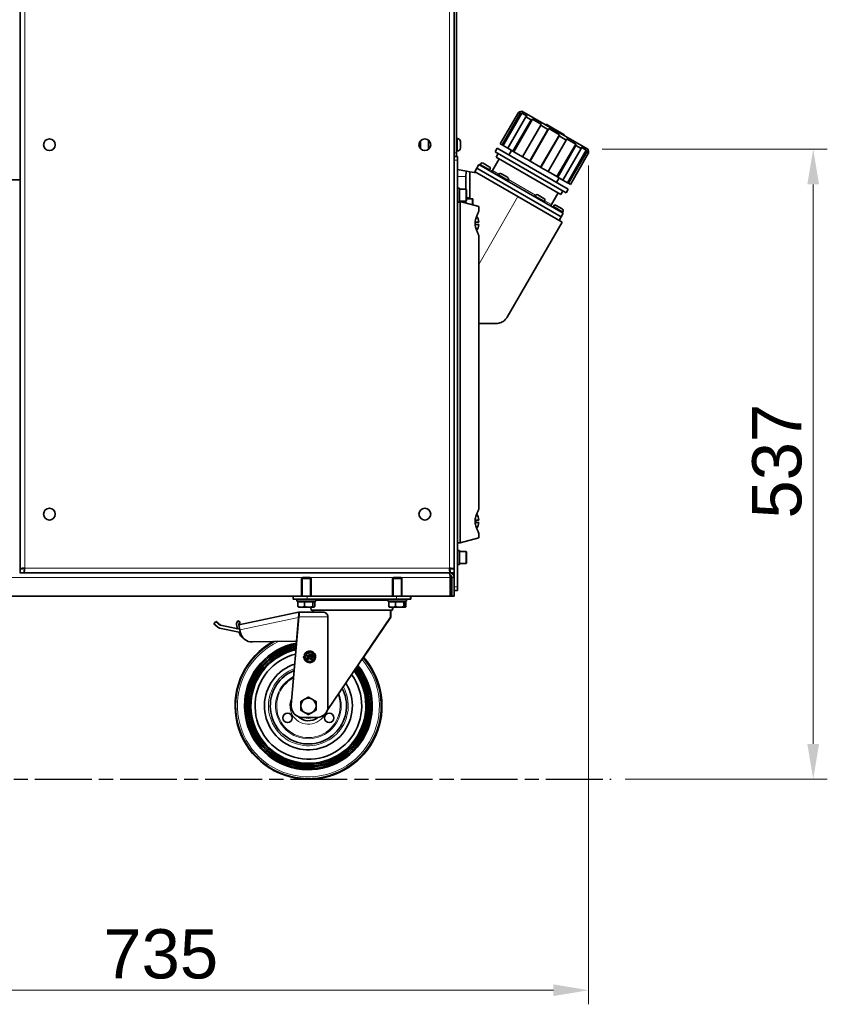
# Model space of a CAD drawing. Header units: millimetres. Extents: x 0 to 5040, y 0 to 3564.
# Tile 42 of 45: x 3025 to 3713, y 1220 to 2060. Entities that reach past the tile are written whole.
import ezdxf

# ---------------------------------------------------------------- set-up
doc = ezdxf.new("R2010")
doc.units = ezdxf.units.MM
doc.header["$LTSCALE"] = 12
doc.linetypes.add('CHAIN', pattern=[0.3543, 0.2362, -0.0295, 0.0591, -0.0295])
doc.linetypes.add('DOUBLE_DASH_CHAIN', pattern=[1.2403, 0.6614, -0.0827, 0.1654, -0.0827, 0.1654, -0.0827])
for name, color, linetype, lineweight, true_color in [('Filettatura(ISO)', 3, 'Continuous', 9, 0x00ff00), ('Quote(ISO)', 7, 'Continuous', 25, 0x80ff00), ('Spigoli tangenti visibili(ISO)', 7, 'Continuous', 15, 0x00803f)]:
    doc.layers.add(name, color=color, linetype=linetype, lineweight=lineweight, true_color=true_color)
doc.layers.add('Piano di lavoro(ISO)', color=7, linetype='DOUBLE_DASH_CHAIN', lineweight=25)
doc.layers.add('Spigoli visibili(ISO)', color=7, linetype='Continuous', lineweight=35)
doc.styles.add('Corrente-BSI', font='arial.ttf')
doc.dimstyles.new('DEFAULT-ISO', dxfattribs={"dimscale": 12, "dimtxt": 3.5, "dimasz": 2.5, "dimexe": 1, "dimexo": 1, "dimgap": 0.762, "dimtad": 1, "dimtoh": 1, "dimrnd": 1e-08, "dimtxsty": 'Corrente-BSI', "dimcen": 0.09, "dimdle": 10, "dimclrd": 7, "dimclre": 7, "dimclrt": 7, "dimazin": 2, "dimtfac": 0.571429, "dimtmove": 0, "dimatfit": 3, "dimfxl": 1, "dimtolj": 1, "dimlwd": 5, "dimlwe": 5, "dimarcsym": 0})

# ---------------------------------------------------------------- blocks, each defined once
blk = doc.blocks.new('*D14')
at = {"layer": 'Defpoints', "color": 0, "linetype": 'Continuous', "transparency": 16777216}
for p in [(3508.95, 1949.42), (3700.95, 1949.42), (3528.78, 1412.19)]:
    blk.add_point(p, dxfattribs=at)
at = {"layer": 'Quote(ISO)', "color": 7, "linetype": 'Continuous', "lineweight": 5, "transparency": 16777216}
for p, q in [((3520.95, 1949.42), (3712.95, 1949.42)), ((3700.95, 1442.19), (3700.95, 1919.42)), ((3540.78, 1412.19), (3712.95, 1412.19))]:
    blk.add_line(p, q, dxfattribs=at)
at = {"layer": 'Quote(ISO)', "color": 7, "linetype": 'Continuous', "transparency": 16777216}
for points in [[(3695.95, 1919.42), (3705.95, 1919.42), (3700.95, 1949.42)], [(3695.95, 1442.19), (3705.95, 1442.19), (3700.95, 1412.19)]]:
    blk.add_solid(points, dxfattribs=at)
at = {"layer": 'Quote(ISO)', "color": 7, "linetype": 'Continuous', "lineweight": 9, "transparency": 16777216, "insert": (3648.89, 1634.41), "char_height": 42, "attachment_point": 1, "rotation": 90, "style": 'Corrente-BSI'}
blk.add_mtext('\\A1;537', dxfattribs=at)
blk = doc.blocks.new('*D15')
at = {"layer": 'Defpoints', "color": 0, "linetype": 'Continuous', "transparency": 16777216}
for p in [(3509.5, 1947.37), (2774.86, 1568.19), (3509.5, 1232.19)]:
    blk.add_point(p, dxfattribs=at)
at = {"layer": 'Quote(ISO)', "color": 7, "linetype": 'Continuous', "lineweight": 5, "transparency": 16777216}
for p, q in [((3509.5, 1935.37), (3509.5, 1220.19)), ((2774.86, 1556.19), (2774.86, 1220.19)), ((2804.86, 1232.19), (3479.5, 1232.19))]:
    blk.add_line(p, q, dxfattribs=at)
at = {"layer": 'Quote(ISO)', "color": 7, "linetype": 'Continuous', "transparency": 16777216}
for points in [[(2804.86, 1237.19), (2804.86, 1227.19), (2774.86, 1232.19)], [(3479.5, 1237.19), (3479.5, 1227.19), (3509.5, 1232.19)]]:
    blk.add_solid(points, dxfattribs=at)
at = {"layer": 'Quote(ISO)', "color": 7, "linetype": 'Continuous', "lineweight": 9, "transparency": 16777216, "insert": (3095.8, 1284.25), "char_height": 42, "attachment_point": 1, "style": 'Corrente-BSI'}
blk.add_mtext('\\A1;735', dxfattribs=at)

msp = doc.modelspace()

# ---------------------------------------------------------------- linework, layer by layer
at = {"layer": 'Filettatura(ISO)'}
for p, q in [((3265.603, 1584.066), (3265.603, 1568.189)), ((3272.115, 1568.189), (3272.115, 1584.066)), ((3343.103, 1584.066), (3343.103, 1568.189)), ((3349.615, 1568.189), (3349.615, 1584.066))]:
    msp.add_line(p, q, dxfattribs=at)
at = {"layer": 'Piano di lavoro(ISO)', "linetype": 'CHAIN', "ltscale": 17.075924}
msp.add_line((2674.537, 1412.189), (3528.782, 1412.189), dxfattribs=at)
at = {"layer": 'Spigoli tangenti visibili(ISO)'}
for p, q in [((3028.859, 2629.189), (3028.859, 1592.189)), ((3390.859, 1592.189), (3390.859, 2356.532)), ((3478.852, 1966.797), (3479.102, 1967.23)), ((3482.766, 1964.537), (3483.016, 1964.97)), ((3366.459, 1956.855), (3366.459, 1949.523)), ((3397.599, 1947.939), (3397.599, 1958.439)), ((3396.859, 1946.189), (3394.859, 1946.189)), ((3394.859, 1940.189), (3397.859, 1940.189)), ((3417.068, 1936.765), (3425.295, 1932.015)), ((3427.494, 1931.323), (3432.968, 1928.162)), ((3404.859, 1926.189), (3397.859, 1926.189)), ((3432.657, 1927.765), (3440.884, 1923.015)), ((3441.073, 1923.483), (3464.145, 1910.162)), ((3404.859, 1905.189), (3404.859, 1915.189)), ((3410.259, 1901.902), (3410.259, 1907.189)), ((3449.224, 1908.962), (3415.859, 1851.172)), ((3463.834, 1909.765), (3472.061, 1905.015)), ((3472.249, 1905.483), (3477.723, 1902.323)), ((3479.422, 1900.765), (3487.649, 1896.015)), ((3404.859, 1596.189), (3404.859, 1606.189)), ((3028.859, 1592.189), (3390.859, 1592.189)), ((3391.445, 1584.189), (2778.273, 1584.189)), ((3392.859, 1582.189), (3391.445, 1582.189)), ((3392.859, 1572.189), (3391.445, 1572.189)), ((3397.859, 1576.189), (3394.859, 1576.189)), ((3269.609, 1565.689), (3269.609, 1568.189)), ((3338.359, 1565.276), (3276.859, 1565.276)), ((3345.609, 1565.689), (3345.609, 1568.189)), ((3262.296, 1550.129), (3212.268, 1539.495)), ((3262.443, 1550.107), (3262.292, 1550.074)), ((3262.494, 1550.689), (3287.286, 1550.689))]:
    msp.add_line(p, q, dxfattribs=at)
for radius, start, end in [(61.858, 117.634757, 41.350008), (60.514, 114.97325, 41.017867), (34, 110.649059, 28.63561), (27.99, 116.72628, 22.067925), (27.05, 117.965849, 20.719652), (15.7, 154.678637, 334.77851), (10.7, 249.160306, 290.839694)]:
    msp.add_arc((3270.609, 1474.689), radius, start, end, dxfattribs=at)
at = {"layer": 'Spigoli visibili(ISO)'}
for p, q in [((3024.859, 1923.189), (3024.859, 2623.189)), ((3394.859, 2345.189), (3394.859, 1946.189)), ((3396.859, 1946.189), (3396.859, 2345.189)), ((3452.663, 1981.917), (3450.614, 1981.368)), ((3508.955, 1949.417), (3452.663, 1981.917)), ((3434.121, 1953.939), (3449.621, 1980.786)), ((3435.761, 1952.992), (3451.261, 1979.839)), ((3436.619, 1952.497), (3452.619, 1980.21)), ((3440.503, 1950.255), (3456.003, 1977.102)), ((3444.983, 1947.668), (3460.483, 1974.515)), ((3445.635, 1947.292), (3461.635, 1975.004)), ((3449.621, 1980.786), (3451.261, 1979.839)), ((3450.614, 1981.368), (3450.409, 1981.013)), ((3450.614, 1981.368), (3450.955, 1981.171)), ((3452.619, 1980.21), (3457.09, 1977.629)), ((3456.003, 1977.102), (3460.483, 1974.515)), ((3461.635, 1975.004), (3469.379, 1970.534)), ((3453.196, 1942.926), (3468.696, 1969.773)), ((3459.317, 1939.392), (3474.817, 1966.239)), ((3459.588, 1939.236), (3475.588, 1966.949)), ((3468.696, 1969.773), (3474.817, 1966.239)), ((3473.237, 1970.616), (3472.987, 1970.183)), ((3479.102, 1967.23), (3473.237, 1970.616)), ((3475.588, 1966.949), (3484.529, 1961.786)), ((3479.102, 1967.23), (3483.016, 1964.97)), ((3488.881, 1961.584), (3483.016, 1964.97)), ((3372.859, 1949.189), (3372.859, 1957.189)), ((3372.859, 1956.539), (3373.571, 1956.539)), ((3397.599, 1958.439), (3396.859, 1958.439)), ((3468.529, 1934.074), (3484.529, 1961.786)), ((3468.8, 1933.917), (3484.3, 1960.764)), ((3474.921, 1930.383), (3490.421, 1957.23)), ((3484.3, 1960.764), (3490.421, 1957.23)), ((3488.881, 1961.584), (3488.631, 1961.151)), ((3490.739, 1958.201), (3498.482, 1953.731)), ((3365.459, 1950.814), (3365.459, 1955.564)), ((3400.159, 1955.879), (3400.159, 1950.499)), ((3431.498, 1950.258), (3429.748, 1947.227)), ((3492.12, 1915.258), (3431.498, 1950.258)), ((3435.761, 1952.992), (3434.121, 1953.939)), ((3435.761, 1952.992), (3436.619, 1952.497)), ((3440.503, 1950.255), (3436.619, 1952.497)), ((3444.983, 1947.668), (3440.503, 1950.255)), ((3443.851, 1948.321), (3441.601, 1944.424)), ((3482.482, 1926.018), (3498.482, 1953.731)), ((3483.134, 1925.642), (3498.634, 1952.488)), ((3487.615, 1923.055), (3503.115, 1949.902)), ((3491.498, 1920.812), (3507.498, 1948.525)), ((3498.634, 1952.488), (3503.115, 1949.902)), ((3503.028, 1951.106), (3507.498, 1948.525)), ((3508.955, 1949.417), (3509.504, 1947.368)), ((3394.859, 1943.591), (3394.859, 1946.189)), ((3394.859, 1943.591), (3394.859, 1943.189)), ((3394.859, 1940.189), (3394.859, 1943.189)), ((3397.859, 1943.189), (3394.859, 1943.189)), ((3394.859, 1940.189), (3394.859, 1576.189)), ((3397.599, 1947.939), (3396.859, 1947.939)), ((3396.859, 1946.189), (3396.859, 1943.189)), ((3397.859, 1943.189), (3397.859, 1940.189)), ((3397.859, 1576.189), (3397.859, 1940.189)), ((3427.494, 1931.323), (3433.244, 1941.282)), ((3490.37, 1912.227), (3429.748, 1947.227)), ((3432.503, 1945.636), (3430.803, 1942.691)), ((3485.914, 1910.873), (3430.803, 1942.691)), ((3444.983, 1947.668), (3445.635, 1947.292)), ((3453.196, 1942.926), (3445.635, 1947.292)), ((3459.317, 1939.392), (3453.196, 1942.926)), ((3492.356, 1920.317), (3507.856, 1947.164)), ((3493.996, 1919.37), (3509.496, 1946.217)), ((3507.856, 1947.164), (3509.496, 1946.217)), ((3509.162, 1947.565), (3509.504, 1947.368)), ((3509.504, 1947.368), (3509.299, 1947.013)), ((3405.361, 1930.792), (3397.859, 1932.179)), ((3412.419, 1930.212), (3414.169, 1933.243)), ((3414.169, 1933.243), (3415.919, 1936.274)), ((3414.169, 1933.243), (3486.049, 1891.743)), ((3414.169, 1933.243), (3486.049, 1891.743)), ((3415.919, 1936.274), (3487.799, 1894.774)), ((3416.568, 1935.899), (3417.068, 1936.765)), ((3419.527, 1937.424), (3424.637, 1934.474)), ((3424.795, 1931.149), (3425.295, 1932.015)), ((3459.317, 1939.392), (3459.588, 1939.236)), ((3468.529, 1934.074), (3459.588, 1939.236)), ((3468.529, 1934.074), (3468.8, 1933.917)), ((3474.921, 1930.383), (3468.8, 1933.917)), ((3024.859, 1923.189), (2799.859, 1923.189)), ((3024.859, 1591.603), (3024.859, 1923.189)), ((3404.859, 1926.189), (3404.859, 1915.189)), ((3405.361, 1930.792), (3408.359, 1930.237)), ((3408.359, 1907.189), (3408.359, 1930.237)), ((3414.266, 1929.145), (3408.359, 1930.237)), ((3412.419, 1930.212), (3414.266, 1929.145)), ((3449.224, 1908.962), (3414.266, 1929.145)), ((3432.157, 1926.899), (3432.657, 1927.765)), ((3435.116, 1928.424), (3440.225, 1925.474)), ((3440.384, 1922.149), (3440.884, 1923.015)), ((3482.482, 1926.018), (3474.921, 1930.383)), ((3484.266, 1924.988), (3482.016, 1921.091)), ((3482.482, 1926.018), (3483.134, 1925.642)), ((3487.615, 1923.055), (3483.134, 1925.642)), ((3491.498, 1920.812), (3487.615, 1923.055)), ((3397.859, 1916.189), (3399.459, 1916.189)), ((3399.459, 1916.189), (3399.459, 1904.189)), ((3404.859, 1915.189), (3399.459, 1915.189)), ((3405.459, 1914.589), (3405.459, 1905.789)), ((3492.12, 1915.258), (3490.37, 1912.227)), ((3491.498, 1920.812), (3492.356, 1920.317)), ((3493.996, 1919.37), (3492.356, 1920.317)), ((3405.459, 1907.849), (3407.192, 1907.849)), ((3410.259, 1907.189), (3405.459, 1907.189)), ((3410.859, 1906.589), (3410.859, 1901.742)), ((3449.224, 1908.962), (3486.896, 1887.212)), ((3463.334, 1908.899), (3463.834, 1909.765)), ((3466.292, 1910.424), (3471.402, 1907.474)), ((3477.723, 1902.323), (3483.473, 1912.282)), ((3487.614, 1913.817), (3485.914, 1910.873)), ((3397.859, 1904.189), (3399.459, 1904.189)), ((3404.859, 1905.189), (3399.459, 1905.189)), ((3399.459, 1904.689), (3399.859, 1904.689)), ((3415.859, 1900.402), (3399.859, 1904.689)), ((3399.859, 1904.689), (3399.859, 1613.689)), ((3404.859, 1903.349), (3404.859, 1905.189)), ((3415.859, 1896.189), (3415.859, 1900.402)), ((3471.561, 1904.149), (3472.061, 1905.015)), ((3478.922, 1899.899), (3479.422, 1900.765)), ((3481.881, 1901.424), (3486.99, 1898.474)), ((3484.299, 1888.712), (3486.049, 1891.743)), ((3486.049, 1891.743), (3487.799, 1894.774)), ((3487.149, 1895.149), (3487.649, 1896.015)), ((3415.815, 1887.189), (3412.77, 1887.189)), ((3415.815, 1885.189), (3412.77, 1885.189)), ((3440.18, 1806.298), (3486.896, 1887.212)), ((3415.859, 1642.189), (3415.859, 1876.189)), ((3430.298, 1800.679), (3415.859, 1800.679)), ((3415.815, 1633.189), (3412.77, 1633.189)), ((3415.815, 1631.189), (3412.77, 1631.189)), ((3413.359, 1633.189), (3413.359, 1631.189)), ((3415.859, 1617.976), (3415.859, 1622.189)), ((3397.859, 1613.689), (3399.859, 1613.689)), ((3399.859, 1613.689), (3415.859, 1617.976)), ((3397.859, 1607.189), (3399.459, 1607.189)), ((3399.459, 1607.189), (3399.459, 1595.189)), ((3404.859, 1606.189), (3399.459, 1606.189)), ((3405.459, 1605.589), (3405.459, 1596.789)), ((3404.859, 1596.189), (3399.459, 1596.189)), ((3024.516, 1588.189), (3390.859, 1588.189)), ((3024.859, 1591.603), (3024.859, 1588.189)), ((3026.859, 1591.603), (3024.859, 1591.603)), ((3028.273, 1590.189), (3028.273, 1588.189)), ((3391.445, 1588.189), (3028.273, 1588.189)), ((3392.859, 1591.603), (3390.97, 1591.603)), ((3391.445, 1590.189), (3391.445, 1588.189)), ((3394.859, 1588.189), (3391.445, 1588.189)), ((3392.859, 1591.603), (3394.859, 1591.603)), ((3397.859, 1595.189), (3399.459, 1595.189)), ((3265.626, 1584.089), (3264.859, 1583.322)), ((3272.859, 1583.322), (3264.859, 1583.322)), ((3264.859, 1568.189), (3264.859, 1583.322)), ((3265.626, 1584.089), (3272.092, 1584.089)), ((3272.092, 1584.089), (3272.859, 1583.322)), ((3272.859, 1568.189), (3272.859, 1583.322)), ((3343.126, 1584.089), (3342.359, 1583.322)), ((3350.359, 1583.322), (3342.359, 1583.322)), ((3342.359, 1568.189), (3342.359, 1583.322)), ((3343.126, 1584.089), (3349.592, 1584.089)), ((3349.592, 1584.089), (3350.359, 1583.322)), ((3350.359, 1568.189), (3350.359, 1583.322)), ((3391.445, 1584.189), (3391.445, 1568.189)), ((3391.445, 1584.189), (3392.859, 1584.189)), ((3392.859, 1584.189), (3392.859, 1568.189)), ((3392.859, 1584.189), (3394.859, 1584.189)), ((3394.859, 1573.189), (3394.859, 1576.189)), ((3394.859, 1573.189), (3397.859, 1573.189)), ((3394.859, 1568.189), (3394.859, 1573.189)), ((3397.859, 1576.189), (3397.859, 1573.189)), ((3257.609, 1568.189), (2912.109, 1568.189)), ((3269.609, 1568.189), (3257.609, 1568.189)), ((3257.609, 1565.689), (3257.609, 1568.189)), ((3269.609, 1565.689), (3257.609, 1565.689)), ((3260.859, 1565.689), (3260.859, 1564.089)), ((3276.859, 1564.089), (3260.859, 1564.089)), ((3261.738, 1563.489), (3261.738, 1559.37)), ((3261.738, 1563.489), (3267.354, 1563.489)), ((3263.044, 1563.489), (3263.044, 1564.089)), ((3267.354, 1563.489), (3267.354, 1559.37)), ((3267.354, 1563.489), (3274.474, 1563.489)), ((3269.609, 1568.189), (3345.609, 1568.189)), ((3269.609, 1565.689), (3345.609, 1565.689)), ((3274.474, 1563.489), (3275.979, 1563.489)), ((3274.474, 1563.489), (3274.474, 1559.37)), ((3274.674, 1563.489), (3274.674, 1564.089)), ((3275.979, 1563.489), (3275.979, 1559.37)), ((3276.859, 1565.689), (3276.859, 1564.089)), ((3338.359, 1564.889), (3276.859, 1564.889)), ((3338.359, 1565.689), (3338.359, 1564.089)), ((3354.359, 1564.089), (3338.359, 1564.089)), ((3339.238, 1563.489), (3339.238, 1559.37)), ((3339.238, 1563.489), (3344.854, 1563.489)), ((3340.544, 1563.489), (3340.544, 1564.089)), ((3344.854, 1563.489), (3344.854, 1559.37)), ((3344.854, 1563.489), (3351.974, 1563.489)), ((3357.609, 1568.189), (3345.609, 1568.189)), ((3357.609, 1565.689), (3345.609, 1565.689)), ((3351.974, 1563.489), (3353.479, 1563.489)), ((3351.974, 1563.489), (3351.974, 1559.37)), ((3352.174, 1563.489), (3352.174, 1564.089)), ((3352.424, 1563.489), (3352.424, 1564.089)), ((3353.479, 1563.489), (3353.729, 1563.489)), ((3353.479, 1563.489), (3353.479, 1559.37)), ((3353.729, 1563.489), (3353.729, 1559.37)), ((3354.359, 1565.689), (3354.359, 1564.089)), ((3357.609, 1565.689), (3357.609, 1568.189)), ((3391.445, 1568.189), (3357.609, 1568.189)), ((3357.859, 1565.689), (3357.609, 1565.689)), ((3357.859, 1565.689), (3357.859, 1568.189)), ((3392.859, 1568.189), (3391.445, 1568.189)), ((3392.859, 1568.189), (3394.859, 1568.189)), ((3262.108, 1554.689), (3211.333, 1543.896)), ((3262.609, 1554.689), (3262.108, 1554.689)), ((3262.108, 1554.689), (3262.524, 1552.733)), ((3262.359, 1558.789), (3262.224, 1558.867)), ((3262.359, 1558.789), (3264.546, 1558.789)), ((3262.609, 1554.689), (3283.012, 1554.689)), ((3262.609, 1551.992), (3262.609, 1554.689)), ((3264.546, 1558.789), (3270.914, 1558.789)), ((3270.914, 1558.789), (3275.227, 1558.789)), ((3273.107, 1556.389), (3272.684, 1558.789)), ((3342.11, 1556.389), (3273.107, 1556.389)), ((3274.609, 1556.389), (3274.609, 1554.689)), ((3275.227, 1558.789), (3275.359, 1558.789)), ((3275.359, 1558.789), (3275.493, 1558.867)), ((3339.859, 1558.789), (3339.724, 1558.867)), ((3339.859, 1558.789), (3342.046, 1558.789)), ((3340.609, 1556.389), (3340.609, 1550.449)), ((3340.859, 1556.389), (3340.859, 1550.449)), ((3342.046, 1558.789), (3348.414, 1558.789)), ((3342.11, 1556.389), (3342.533, 1558.789)), ((3342.36, 1556.389), (3342.11, 1556.389)), ((3342.36, 1556.389), (3342.783, 1558.789)), ((3348.414, 1558.789), (3352.727, 1558.789)), ((3352.727, 1558.789), (3352.859, 1558.789)), ((3352.859, 1558.789), (3352.993, 1558.867)), ((3352.859, 1558.789), (3352.977, 1558.789)), ((3352.977, 1558.789), (3353.109, 1558.789)), ((3353.109, 1558.789), (3353.243, 1558.867)), ((3191.716, 1546.631), (3190.063, 1544.755)), ((3195.303, 1543.469), (3191.716, 1546.631)), ((3191.966, 1546.631), (3191.857, 1546.507)), ((3195.553, 1543.469), (3191.966, 1546.631)), ((3210.375, 1547.083), (3209.451, 1545.309)), ((3212.149, 1546.158), (3210.375, 1547.083)), ((3210.625, 1547.083), (3210.572, 1546.98)), ((3212.399, 1546.158), (3210.625, 1547.083)), ((3211.229, 1544.386), (3212.149, 1546.158)), ((3211.479, 1544.386), (3212.399, 1546.158)), ((3255.905, 1475.563), (3262.494, 1550.689)), ((3260.519, 1529.815), (3262.296, 1550.129)), ((3262.07, 1545.845), (3261.921, 1545.842)), ((3262.524, 1552.733), (3262.296, 1550.129)), ((3262.345, 1550.689), (3262.494, 1550.689)), ((3262.494, 1550.689), (3262.609, 1551.992)), ((3287.286, 1550.689), (3287.286, 1471.491)), ((3340.609, 1550.449), (3287.286, 1471.491)), ((3340.859, 1550.449), (3317.558, 1515.945)), ((3190.063, 1544.755), (3193.55, 1541.682)), ((3194.941, 1540.992), (3211.691, 1537.619)), ((3212.144, 1540.077), (3195.303, 1543.469)), ((3210.403, 1540.478), (3195.553, 1543.469)), ((3209.272, 1543.953), (3209.812, 1541.512)), ((3211.333, 1543.896), (3211.229, 1544.386)), ((3212.268, 1539.495), (3211.333, 1543.896)), ((3211.572, 1543.947), (3211.479, 1544.386)), ((3211.691, 1537.619), (3212.829, 1534.555)), ((3212.268, 1539.495), (3212.783, 1537.075)), ((3222.739, 1529.156), (3260.519, 1529.815)), ((3222.989, 1529.156), (3240.505, 1529.461)), ((3260.519, 1529.815), (3260.666, 1529.846)), ((3267.289, 1517.299), (3266.11, 1516.078)), ((3266.11, 1516.078), (3266.805, 1516.091)), ((3266.989, 1517.899), (3269.589, 1517.899)), ((3268.509, 1516.12), (3267.289, 1517.299)), ((3267.808, 1516.108), (3268.509, 1516.12)), ((3269.589, 1518.899), (3268.589, 1518.899)), ((3269.589, 1519.499), (3269.589, 1518.899)), ((3270.589, 1519.499), (3269.589, 1519.499)), ((3269.589, 1517.899), (3269.589, 1514.299)), ((3269.589, 1514.299), (3270.589, 1514.299)), ((3270.589, 1518.899), (3270.589, 1519.499)), ((3273.389, 1518.899), (3270.589, 1518.899)), ((3270.589, 1517.899), (3273.389, 1517.899)), ((3270.589, 1514.299), (3270.589, 1517.899)), ((3270.989, 1516.899), (3270.989, 1515.699)), ((3273.389, 1516.899), (3270.989, 1516.899)), ((3270.989, 1515.699), (3272.989, 1514.299)), ((3272.447, 1515.899), (3273.389, 1515.899)), ((3274.732, 1514.299), (3272.447, 1515.899)), ((3272.989, 1514.299), (3274.732, 1514.299)), ((3287.286, 1471.491), (3285.667, 1469.093)), ((3265.867, 1464.689), (3277.379, 1464.689))]:
    msp.add_line(p, q, dxfattribs=at)
for centre, radius in [((3049.859, 1953.189), 5), ((3369.859, 1953.189), 5), ((3049.859, 1638.189), 5), ((3369.859, 1638.189), 5), ((3252.855, 1464.439), 3.98), ((3288.362, 1464.439), 3.98)]:
    msp.add_circle(centre, radius, dxfattribs=at)
for centre, radius, start, end in [((3397.599, 1955.879), 2.56, 0, 90), ((3397.599, 1950.499), 2.56, 270, 0), ((3418.627, 1935.865), 1.8, 60, 150), ((3423.737, 1932.915), 1.8, 330, 60), ((3426.195, 1932.073), 1.5, 240, 330), ((3434.216, 1926.865), 1.8, 60, 150), ((3439.325, 1923.915), 1.8, 330, 60), ((3404.859, 1914.589), 0.6, 0, 90), ((3410.259, 1906.589), 0.6, 0, 90), ((3465.392, 1908.865), 1.8, 60, 150), ((3470.502, 1905.915), 1.8, 330, 60), ((3404.859, 1905.789), 0.6, 270, 0), ((3479.023, 1901.573), 1.5, 150, 240), ((3480.981, 1899.865), 1.8, 60, 150), ((3486.09, 1896.915), 1.8, 330, 60), ((3404.334, 1886.189), 11.525, 4.977694, 32.769136), ((3404.334, 1886.189), 11.525, 327.230864, 355.022306), ((3404.334, 1632.189), 11.525, 4.977694, 32.769136), ((3404.334, 1632.189), 11.525, 327.230864, 355.022306), ((3404.859, 1605.589), 0.6, 0, 90), ((3404.859, 1596.789), 0.6, 270, 0), ((3211.225, 1544.385), 2, 152.473946, 192.473946), ((3195.533, 1543.933), 3, 228.612338, 258.612338), ((3211.765, 1541.944), 2, 192.473946, 229.931121), ((3222.564, 1539.154), 10, 192, 271), ((3270.609, 1474.689), 62.5, 118.785475, 41.503475), ((3270.609, 1474.689), 62.343, 118.509791, 41.466172), ((3270.609, 1474.689), 62.098, 118.07298, 41.407757), ((3214.891, 1535.32), 2.2, 200.373213, 261.658448), ((3270.609, 1474.689), 54.5, 100.661276, 39.32276), ((3222.814, 1539.154), 10, 269.283646, 271), ((3270.609, 1474.689), 53.527, 100.953661, 39.011206), ((3270.609, 1474.689), 52.231, 101.360992, 38.577066), ((3270.609, 1474.689), 51.258, 101.680739, 38.236187), ((3270.609, 1474.689), 49.962, 102.127148, 37.760145), ((3270.609, 1474.689), 48.989, 102.478358, 37.385512), ((3271.789, 1516.499), 5, 184.68765, 163.739795), ((3271.789, 1516.499), 4, 185.611357, 143.130102), ((3270.609, 1474.689), 45.475, 103.878811, 35.890636), ((3270.859, 1474.689), 62.5, 269.885386, 41.503475), ((3273.389, 1517.399), 1.5, 270, 90), ((3273.389, 1517.399), 0.5, 270, 90), ((3270.859, 1474.689), 62.343, 308.903319, 41.466172), ((3270.609, 1474.689), 37.5, 108.106078, 31.366912), ((3270.609, 1474.689), 32.5, 111.926517, 27.260178), ((3270.609, 1474.689), 6.5, 120, 180), ((3270.609, 1474.689), 6.5, 60, 120), ((3270.609, 1474.689), 6.5, 0, 60), ((3265.867, 1474.689), 10, 174.987129, 270), ((3270.609, 1474.689), 6.5, 180, 240), ((3270.609, 1474.689), 6.5, 300, 0), ((3270.609, 1474.689), 12.7, 225.93009, 308.5319), ((3270.609, 1474.689), 6.5, 240, 300), ((3277.379, 1474.689), 10, 270, 325.967771)]:
    msp.add_arc(centre, radius, start, end, dxfattribs=at)
for centre, major_axis, start_param, end_param in [((3406.259, 1926.189), (0, -6), 3.8380546, 4.712389), ((3406.609, 1901.849), (0, -6.5), 2.5349005, 2.7468015)]:
    msp.add_ellipse(centre, major_axis=major_axis, ratio=0.2333333, start_param=start_param, end_param=end_param, dxfattribs=at)
for points in [[(3449.621, 1980.786), (3450.066, 1980.914), (3450.51, 1981.042), (3450.955, 1981.171)], [(3452.619, 1980.21), (3452.166, 1980.086), (3451.714, 1979.963), (3451.261, 1979.839)], [(3456.003, 1977.102), (3456.365, 1977.277), (3456.727, 1977.453), (3457.09, 1977.629)], [(3461.635, 1975.004), (3461.251, 1974.841), (3460.867, 1974.678), (3460.483, 1974.515)], [(3468.696, 1969.773), (3468.924, 1970.027), (3469.151, 1970.28), (3469.379, 1970.534)], [(3475.588, 1966.949), (3475.331, 1966.712), (3475.074, 1966.476), (3474.817, 1966.239)], [(3484.3, 1960.764), (3484.377, 1961.105), (3484.453, 1961.446), (3484.529, 1961.786)], [(3490.739, 1958.201), (3490.633, 1957.878), (3490.527, 1957.554), (3490.421, 1957.23)], [(3498.634, 1952.488), (3498.583, 1952.903), (3498.533, 1953.317), (3498.482, 1953.731)], [(3503.028, 1951.106), (3503.057, 1950.705), (3503.086, 1950.303), (3503.115, 1949.902)], [(3507.856, 1947.164), (3507.737, 1947.618), (3507.618, 1948.072), (3507.498, 1948.525)], [(3509.162, 1947.565), (3509.274, 1947.115), (3509.385, 1946.666), (3509.496, 1946.217)]]:
    msp.add_open_spline(points, degree=3, dxfattribs=at)
for points, knots in [([(3415.859, 1896.189), (3415.859, 1896.189), (3415.705, 1895.926), (3415.15, 1894.895), (3414.755, 1894.129), (3413.989, 1892.387), (3413.561, 1891.283), (3413.086, 1889.446), (3412.956, 1888.803), (3412.78, 1887.498), (3412.735, 1886.836), (3412.735, 1885.542), (3412.78, 1884.88), (3412.956, 1883.576), (3413.086, 1882.933), (3413.561, 1881.095), (3413.989, 1879.992), (3414.755, 1878.249), (3415.15, 1877.483), (3415.705, 1876.453), (3415.859, 1876.189), (3415.859, 1876.189)], [1.5486089, 1.5486089, 1.5486089, 1.5486089, 1.934792, 1.934792, 2.3209751, 2.3209751, 2.7090965, 2.7090965, 2.9031572, 2.9031572, 3.0972179, 3.0972179, 3.2912786, 3.2912786, 3.4853393, 3.4853393, 3.8734607, 3.8734607, 4.2596437, 4.2596437, 4.6458268, 4.6458268, 4.6458268, 4.6458268]), ([(3440.18, 1806.298), (3440.18, 1806.298), (3440.171, 1806.282), (3440.146, 1806.241), (3440.132, 1806.217), (3440.085, 1806.141), (3440.052, 1806.087), (3439.947, 1805.922), (3439.873, 1805.809), (3439.643, 1805.471), (3439.474, 1805.242), (3438.94, 1804.57), (3438.528, 1804.124), (3437.178, 1802.884), (3436.069, 1802.143), (3433.61, 1801.085), (3432.219, 1800.741), (3430.578, 1800.682), (3430.438, 1800.679), (3430.298, 1800.679)], [-5.5405021, -5.5405021, -5.5405021, -5.5405021, -5.5144384, -5.5144384, -5.4883746, -5.4883746, -5.4362471, -5.4362471, -5.3319921, -5.3319921, -5.1234821, -5.1234821, -4.7064621, -4.7064621, -3.8724221, -3.8724221, -3.0383821, -3.0383821, -2.9614691, -2.9614691, -2.9614691, -2.9614691]), ([(3415.859, 1642.189), (3415.859, 1642.189), (3415.705, 1641.926), (3415.15, 1640.895), (3414.755, 1640.129), (3413.989, 1638.387), (3413.561, 1637.283), (3413.086, 1635.446), (3412.956, 1634.803), (3412.78, 1633.498), (3412.735, 1632.836), (3412.735, 1631.542), (3412.78, 1630.88), (3412.956, 1629.576), (3413.086, 1628.933), (3413.561, 1627.095), (3413.989, 1625.992), (3414.755, 1624.249), (3415.15, 1623.483), (3415.705, 1622.453), (3415.859, 1622.189), (3415.859, 1622.189)], [7.7430447, 7.7430447, 7.7430447, 7.7430447, 8.1292278, 8.1292278, 8.5154108, 8.5154108, 8.9035322, 8.9035322, 9.0975929, 9.0975929, 9.2916536, 9.2916536, 9.4857143, 9.4857143, 9.679775, 9.679775, 10.0678964, 10.0678964, 10.4540795, 10.4540795, 10.8402626, 10.8402626, 10.8402626, 10.8402626]), ([(3028.859, 1592.189), (3027.585, 1592.07), (3026.329, 1591.952), (3025.593, 1591.833), (3025.119, 1591.756), (3024.859, 1591.68), (3024.859, 1591.603)], [0, 0, 0, 0, 0.9551001, 0.9551001, 0.9551001, 1.5707963, 1.5707963, 1.5707963, 1.5707963]), ([(3028.859, 1592.189), (3028.102, 1592.048), (3027.364, 1591.907), (3027.045, 1591.766), (3026.923, 1591.712), (3026.859, 1591.657), (3026.859, 1591.603)], [0, 0, 0, 0, 1.1358119, 1.1358119, 1.1358119, 1.5707963, 1.5707963, 1.5707963, 1.5707963]), ([(3028.273, 1588.189), (3028.392, 1588.189), (3028.51, 1588.839), (3028.629, 1589.879), (3028.706, 1590.549), (3028.782, 1591.368), (3028.859, 1592.189)], [0, 0, 0, 0, 0.9551001, 0.9551001, 0.9551001, 1.5707963, 1.5707963, 1.5707963, 1.5707963]), ([(3028.859, 1592.189), (3028.718, 1591.432), (3028.576, 1590.694), (3028.435, 1590.375), (3028.381, 1590.253), (3028.327, 1590.189), (3028.273, 1590.189)], [0, 0, 0, 0, 1.1358119, 1.1358119, 1.1358119, 1.5707963, 1.5707963, 1.5707963, 1.5707963]), ([(3390.859, 1592.189), (3390.977, 1590.916), (3391.096, 1589.659), (3391.215, 1588.924), (3391.291, 1588.45), (3391.368, 1588.189), (3391.445, 1588.189)], [0, 0, 0, 0, 0.9551001, 0.9551001, 0.9551001, 1.5707963, 1.5707963, 1.5707963, 1.5707963]), ([(3390.859, 1592.189), (3391, 1591.432), (3391.141, 1590.694), (3391.282, 1590.375), (3391.336, 1590.253), (3391.39, 1590.189), (3391.445, 1590.189)], [0, 0, 0, 0, 1.1358119, 1.1358119, 1.1358119, 1.5707963, 1.5707963, 1.5707963, 1.5707963]), ([(3394.859, 1591.603), (3394.859, 1591.722), (3394.208, 1591.841), (3393.169, 1591.96), (3392.499, 1592.036), (3391.68, 1592.113), (3390.859, 1592.189)], [0, 0, 0, 0, 0.9551001, 0.9551001, 0.9551001, 1.5707963, 1.5707963, 1.5707963, 1.5707963]), ([(3390.859, 1592.189), (3391.616, 1592.048), (3392.353, 1591.907), (3392.673, 1591.766), (3392.795, 1591.712), (3392.859, 1591.657), (3392.859, 1591.603)], [0, 0, 0, 0, 1.1358119, 1.1358119, 1.1358119, 1.5707963, 1.5707963, 1.5707963, 1.5707963]), ([(3394.859, 1584.189), (3394.859, 1585.463), (3394.208, 1586.719), (3393.169, 1587.455), (3392.499, 1587.929), (3391.68, 1588.189), (3390.859, 1588.189)], [0, 0, 0, 0, 0.9551001, 0.9551001, 0.9551001, 1.5707963, 1.5707963, 1.5707963, 1.5707963]), ([(3390.859, 1588.189), (3390.977, 1588.189), (3391.096, 1587.539), (3391.215, 1586.499), (3391.291, 1585.829), (3391.368, 1585.01), (3391.445, 1584.189)], [0, 0, 0, 0, 0.9551001, 0.9551001, 0.9551001, 1.5707963, 1.5707963, 1.5707963, 1.5707963]), ([(3391.252, 1586.147), (3391.861, 1586.018), (3392.409, 1585.599), (3392.673, 1585.032), (3392.795, 1584.769), (3392.859, 1584.479), (3392.859, 1584.189)], [0.1986775, 0.1986775, 0.1986775, 0.1986775, 1.1358119, 1.1358119, 1.1358119, 1.5707963, 1.5707963, 1.5707963, 1.5707963]), ([(3283.012, 1554.689), (3283.501, 1554.689), (3284.049, 1554.572), (3285.126, 1554.1), (3285.655, 1553.746), (3286.407, 1552.998), (3286.714, 1552.606), (3287.045, 1551.932), (3287.134, 1551.693), (3287.255, 1551.199), (3287.286, 1550.944), (3287.286, 1550.689)], [0.68665111, 0.68665111, 0.68665111, 0.68665111, 0.90689143, 0.90689143, 1.12713175, 1.12713175, 1.27977799, 1.27977799, 1.35610111, 1.35610111, 1.43242423, 1.43242423, 1.43242423, 1.43242423])]:
    msp.add_open_spline(points, degree=3, knots=knots, dxfattribs=at)
for points, weights in [([(3262.224, 1558.867), (3261.996, 1558.998), (3261.738, 1559.37)], [1.01767912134, 1.0239411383, 1]), ([(3261.738, 1559.37), (3263.243, 1558.789), (3264.546, 1558.789)], [1, 1.0379548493, 1]), ([(3264.546, 1558.789), (3265.849, 1558.789), (3267.354, 1559.37)], [1, 1.0379548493, 1]), ([(3267.354, 1559.37), (3269.262, 1558.789), (3270.914, 1558.789)], [1, 1.0379548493, 1]), ([(3270.914, 1558.789), (3272.567, 1558.789), (3274.474, 1559.37)], [1, 1.0379548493, 1]), ([(3274.474, 1559.37), (3274.878, 1558.789), (3275.227, 1558.789)], [1, 1.0379548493, 1]), ([(3275.227, 1558.789), (3275.576, 1558.789), (3275.979, 1559.37)], [1, 1.0379548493, 1]), ([(3339.724, 1558.867), (3339.496, 1558.998), (3339.238, 1559.37)], [1.01767912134, 1.0239411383, 1]), ([(3339.238, 1559.37), (3340.743, 1558.789), (3342.046, 1558.789)], [1, 1.0379548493, 1]), ([(3342.046, 1558.789), (3343.349, 1558.789), (3344.854, 1559.37)], [1, 1.0379548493, 1]), ([(3344.854, 1559.37), (3346.762, 1558.789), (3348.414, 1558.789)], [1, 1.0379548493, 1]), ([(3348.414, 1558.789), (3350.067, 1558.789), (3351.974, 1559.37)], [1, 1.0379548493, 1]), ([(3351.974, 1559.37), (3352.378, 1558.789), (3352.727, 1558.789)], [1, 1.0379548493, 1]), ([(3352.727, 1558.789), (3353.076, 1558.789), (3353.479, 1559.37)], [1, 1.0379548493, 1]), ([(3352.878, 1558.8), (3352.927, 1558.789), (3352.977, 1558.789)], [1.00899960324, 1.00521685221, 1]), ([(3352.977, 1558.789), (3353.326, 1558.789), (3353.729, 1559.37)], [1, 1.0379548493, 1]), ([(3264.109, 1478.442), (3265.85, 1479.447), (3267.359, 1480.318)], [1.63311572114, 1.75943766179, 1.75943766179]), ([(3264.109, 1478.442), (3264.109, 1476.431), (3264.109, 1474.689)], [1.63311572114, 1.75943766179, 1.75943766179]), ([(3267.359, 1480.318), (3268.867, 1481.189), (3270.609, 1482.195)], [1.75943766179, 1.75943766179, 1.63311572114]), ([(3270.609, 1482.195), (3272.35, 1481.189), (3273.859, 1480.318)], [1.63311572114, 1.75943766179, 1.75943766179]), ([(3273.859, 1480.318), (3275.367, 1479.447), (3277.109, 1478.442)], [1.75943766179, 1.75943766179, 1.63311572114]), ([(3277.109, 1478.442), (3277.109, 1476.431), (3277.109, 1474.689)], [1.63311572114, 1.75943766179, 1.75943766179]), ([(3264.109, 1474.689), (3264.109, 1472.947), (3264.109, 1470.936)], [1.75943766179, 1.75943766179, 1.63311572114]), ([(3267.359, 1469.06), (3265.85, 1469.931), (3264.109, 1470.936)], [1.75943766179, 1.75943766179, 1.63311572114]), ([(3277.109, 1470.936), (3275.367, 1469.931), (3273.859, 1469.06)], [1.63311572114, 1.75943766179, 1.75943766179]), ([(3277.109, 1474.689), (3277.109, 1472.947), (3277.109, 1470.936)], [1.75943766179, 1.75943766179, 1.63311572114]), ([(3270.609, 1467.184), (3268.867, 1468.189), (3267.359, 1469.06)], [1.63311572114, 1.75943766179, 1.75943766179]), ([(3273.859, 1469.06), (3272.35, 1468.189), (3270.609, 1467.184)], [1.75943766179, 1.75943766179, 1.63311572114])]:
    msp.add_rational_spline(points, weights, degree=2, dxfattribs=at)

# ---------------------------------------------------------------- dimensions: what is measured, and where the dimension line sits
at = {"layer": 'Quote(ISO)', "color": 7, "linetype": 'Continuous', "lineweight": 9}
for base, p1, p2, angle, picture, middle in [((3700.955, 1949.417), (3528.782, 1412.189), (3508.955, 1949.417), 270, '*D14', (3700.955, 1680.803)), ((3509.504, 1232.189), (2774.859, 1568.189), (3509.504, 1947.368), 180, '*D15', (3142.181, 1232.189))]:
    dim = msp.add_linear_dim(base=base, p1=p1, p2=p2, angle=angle, dimstyle='DEFAULT-ISO', override={"dimgap": 0.762, "dimtoh": 0, "dimdec": 0, "dimtol": 0, "dimlim": 0, "dimtp": 0, "dimtm": 0, "dimtdec": 0, "dimtofl": 0, "dimatfit": 1}, dxfattribs=at)
    dim.commit()
    dim.dimension.update_dxf_attribs({"geometry": picture, "text_midpoint": middle, "dimtype": 160})

doc.saveas('drawing.dxf')
